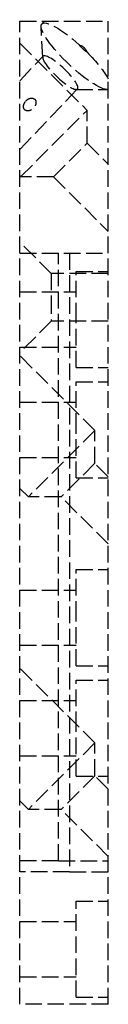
# Model space of a CAD drawing. Header units: millimetres. Extents: x -8 to 0, y -89 to 0.1.
import ezdxf

# ---------------------------------------------------------------- set-up
doc = ezdxf.new("R2010")
doc.units = ezdxf.units.MM
doc.header["$LTSCALE"] = 10
doc.linetypes.add('ALLCAD_Strich', pattern=[0.2, 0.15, -0.05])
doc.layers.add('BESCH_KONT_sich_schn_seit_2d', color=160, linetype='Continuous')

msp = doc.modelspace()

# ---------------------------------------------------------------- linework, layer by layer
at = {"layer": 'BESCH_KONT_sich_schn_seit_2d', "linetype": 'ALLCAD_Strich', "extrusion": (-1.094764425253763e-47, 1, -2.220446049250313e-16)}
for p, q in [((-8, 3.944304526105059e-31), (0, 0)), ((-8, -21), (-8, 3.944304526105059e-31)), ((-6.005062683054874, -0.2464740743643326), (-5.770604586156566, 3.552713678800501e-15)), ((2.299005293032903e-46, -21), (0, 0)), ((-5.928612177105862, -3.298575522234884), (-6.074969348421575, -0.4891107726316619)), ((-0.004999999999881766, -0.001782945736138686), (1.13686837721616e-13, -0.001782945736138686)), ((-0.004999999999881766, -0.001782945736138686), (-0.004999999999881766, -0.004496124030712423)), ((-0.004999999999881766, -0.001937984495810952), (1.13686837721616e-13, -0.001937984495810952)), ((-0.004999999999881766, -0.003333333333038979), (1.13686837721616e-13, -0.003333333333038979)), ((1.13686837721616e-13, -0.003488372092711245), (-0.004999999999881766, -0.003488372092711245)), ((-0.004999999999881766, -0.004108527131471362), (1.13686837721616e-13, -0.004108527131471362)), ((-0.004999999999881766, -0.004418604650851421), (1.13686837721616e-13, -0.004418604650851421)), ((-0.004999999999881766, -0.004496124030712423), (1.13686837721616e-13, -0.004496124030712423)), ((-0.004999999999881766, -0.007131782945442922), (-0.004999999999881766, -0.004496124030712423)), ((-0.004999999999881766, -0.00472868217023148), (1.13686837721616e-13, -0.00472868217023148)), ((-0.004999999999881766, -0.004883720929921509), (1.13686837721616e-13, -0.004883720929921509)), ((-0.004999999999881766, -0.005658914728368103), (1.13686837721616e-13, -0.005658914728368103)), ((-0.004999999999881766, -0.007054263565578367), (1.13686837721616e-13, -0.007054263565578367)), ((-0.004999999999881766, -0.007131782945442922), (1.13686837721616e-13, -0.007131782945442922)), ((-0.004999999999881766, -0.007131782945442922), (-0.004999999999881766, -0.009844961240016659)), ((-0.004999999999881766, -0.008294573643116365), (1.13686837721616e-13, -0.008294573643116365)), ((-0.004999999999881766, -0.009689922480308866), (1.13686837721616e-13, -0.009689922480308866)), ((-0.004999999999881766, -0.009844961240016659), (1.13686837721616e-13, -0.009844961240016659)), ((-8, -2.000000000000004), (-7.994796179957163, -1.99479617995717)), ((-7.994796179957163, -1.994796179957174), (-1.913677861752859, -8.075914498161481)), ((-8, -5.390553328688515), (-5.893247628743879, -3.175829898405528)), ((-8, -11.62944667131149), (-2.777693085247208, -6.139496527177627)), ((-2.898519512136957, -6.180946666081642), (-0.08525128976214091, -6.186821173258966)), ((-7.924085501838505, -14.08632213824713), (-1.913677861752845, -8.075914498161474)), ((-1.913677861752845, -11.04576297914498), (-1.913677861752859, -8.075914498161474)), ((-4.954237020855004, -14.08632213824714), (-1.913677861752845, -11.04576297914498)), ((-1.913677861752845, -11.04576297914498), (1.4210854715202e-14, -12.95944084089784)), ((-8, -14.01040764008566), (-7.924085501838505, -14.08632213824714)), ((-4.954237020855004, -14.08632213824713), (-7.924085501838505, -14.08632213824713)), ((-4.954237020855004, -14.08632213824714), (2.084492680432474e-46, -19.04055915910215)), ((-5.149999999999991, -22.84999999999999), (-7.999999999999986, -19.99999999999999)), ((-8, -21), (2.299005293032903e-46, -21)), ((-8, -89.00000000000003), (-8, -21.00000000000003)), ((-8, -21.00000000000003), (1.4210854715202e-14, -21.00000000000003)), ((-4.5, -76), (-4.5, -21)), ((-3.5, -21.00000000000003), (-3.5, -77.00000000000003)), ((1.4210854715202e-14, -89.00000000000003), (1.4210854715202e-14, -21.00000000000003)), ((-5.149999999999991, -22.84999999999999), (-5.149999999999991, -24.99999999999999)), ((1.4210854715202e-14, -22.84999999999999), (-5.149999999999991, -22.84999999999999)), ((-2.899999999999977, -27.00000000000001), (-2.899999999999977, -22.65000000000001)), ((-2.899999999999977, -22.65000000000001), (1.4210854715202e-14, -22.65000000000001)), ((-7.999999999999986, -24.50000000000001), (-2.899999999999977, -24.50000000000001)), ((-5.149999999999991, -24.99999999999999), (-5.149999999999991, -27.14999999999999)), ((-5.149999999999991, -27.14999999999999), (-7.999999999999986, -29.99999999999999)), ((1.4210854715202e-14, -27.14999999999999), (-5.149999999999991, -27.14999999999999)), ((-2.899999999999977, -31.35000000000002), (-2.899999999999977, -27.00000000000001)), ((-7.999999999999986, -29.50000000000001), (-2.899999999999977, -29.50000000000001)), ((-1.216621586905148, -37.05727077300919), (-7.999999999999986, -30.27389235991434)), ((-2.899999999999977, -31.35000000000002), (1.4210854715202e-14, -31.35000000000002)), ((-2.899999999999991, -37.00000000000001), (-2.899999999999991, -32.65000000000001)), ((-2.899999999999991, -32.65000000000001), (1.4210854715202e-14, -32.65000000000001)), ((-7.999999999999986, -34.50000000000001), (-2.899999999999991, -34.50000000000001)), ((-1.216621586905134, -37.05727077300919), (-7.227029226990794, -43.06767841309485)), ((-2.899999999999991, -41.35000000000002), (-2.899999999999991, -37.00000000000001)), ((-1.216621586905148, -40.02711925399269), (-1.216621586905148, -37.05727077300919)), ((-7.999999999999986, -39.50000000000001), (-2.899999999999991, -39.50000000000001)), ((-1.216621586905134, -40.02711925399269), (-4.257180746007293, -43.06767841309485)), ((1.4210854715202e-14, -41.24374084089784), (-1.216621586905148, -40.02711925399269)), ((-2.899999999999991, -41.35000000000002), (1.4210854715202e-14, -41.35000000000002)), ((-7.227029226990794, -43.06767841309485), (-8, -42.29470764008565)), ((-4.257180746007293, -43.06767841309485), (-7.227029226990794, -43.06767841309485)), ((5.180957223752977e-46, -47.32485915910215), (-4.257180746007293, -43.06767841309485)), ((-2.899999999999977, -54.00000000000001), (-2.899999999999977, -49.65000000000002)), ((-2.899999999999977, -49.65000000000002), (1.4210854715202e-14, -49.65000000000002)), ((-7.999999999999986, -51.50000000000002), (-2.899999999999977, -51.50000000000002)), ((-2.899999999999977, -58.35000000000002), (-2.899999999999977, -54.00000000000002)), ((-7.999999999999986, -56.50000000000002), (-2.899999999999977, -56.50000000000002)), ((-1.216621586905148, -65.3415707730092), (-7.999999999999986, -58.55819235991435)), ((-2.899999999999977, -58.35000000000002), (1.4210854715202e-14, -58.35000000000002)), ((-2.899999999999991, -64.00000000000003), (-2.899999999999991, -59.65000000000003)), ((-2.899999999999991, -59.65000000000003), (1.4210854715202e-14, -59.65000000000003)), ((-7.999999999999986, -61.50000000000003), (-2.899999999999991, -61.50000000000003)), ((-2.899999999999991, -68.35000000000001), (-2.899999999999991, -64.00000000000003)), ((-1.216621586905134, -65.3415707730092), (-7.227029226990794, -71.35197841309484)), ((-1.216621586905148, -68.3114192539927), (-1.216621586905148, -65.3415707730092)), ((-7.999999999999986, -66.50000000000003), (-2.899999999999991, -66.50000000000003)), ((-1.216621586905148, -68.3114192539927), (-4.257180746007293, -71.35197841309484)), ((-2.899999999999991, -68.35000000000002), (1.4210854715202e-14, -68.35000000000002)), ((7.611682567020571e-46, -69.52804084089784), (-1.216621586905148, -68.3114192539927)), ((-7.227029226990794, -71.35197841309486), (-7.999999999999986, -70.57900764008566)), ((-4.257180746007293, -71.35197841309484), (-7.227029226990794, -71.35197841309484)), ((1.4210854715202e-14, -75.60915915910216), (-4.257180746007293, -71.35197841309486)), ((-4.5, -76), (-8, -76)), ((-4.499999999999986, -76), (1.4210854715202e-14, -76)), ((-3.5, -77.00000000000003), (-8, -77.00000000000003)), ((-3.499999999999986, -77.00000000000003), (1.4210854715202e-14, -77.00000000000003)), ((-2.899999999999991, -88.35000000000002), (-2.899999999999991, -79.65000000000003)), ((-2.899999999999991, -79.65000000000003), (1.4210854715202e-14, -79.65000000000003)), ((-7.999999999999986, -81.50000000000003), (-2.899999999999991, -81.50000000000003)), ((-7.999999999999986, -86.50000000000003), (-2.899999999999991, -86.50000000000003)), ((1.4210854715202e-14, -89.00000000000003), (-8, -89.00000000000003)), ((-2.899999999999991, -88.35000000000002), (1.4210854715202e-14, -88.35000000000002))]:
    msp.add_line(p, q, dxfattribs=at)
at = {"layer": 'BESCH_KONT_sich_schn_seit_2d', "linetype": 'ALLCAD_Strich', "extrusion": (-2.220446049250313e-16, -2.220446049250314e-16, -1)}
msp.add_ellipse((-2.925735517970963, -3.175679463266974), major_axis=(3.079327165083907, -2.929205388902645), ratio=0.2265645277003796, start_param=0.167373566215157, end_param=4.598282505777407, dxfattribs=at)
at = {"layer": 'BESCH_KONT_sich_schn_seit_2d', "linetype": 'ALLCAD_Strich', "extrusion": (-2.220446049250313e-16, -2.220446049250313e-16, -1)}
for centre, major_axis, ratio, start_param, end_param in [((-15.11111111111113, -15.98555555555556), (12.928790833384, 13.59139136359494), 0.2265645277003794, -0.1141064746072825, 0.1141064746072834), ((-2.925735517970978, -3.175679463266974), (3.079327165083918, -2.929205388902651), 0.2265645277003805, -1.456689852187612, -0.5919182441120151)]:
    msp.add_ellipse(centre, major_axis=major_axis, ratio=ratio, start_param=start_param, end_param=end_param, dxfattribs=at)
at = {"layer": 'BESCH_KONT_sich_schn_seit_2d', "linetype": 'ALLCAD_Strich', "extrusion": (-2.220446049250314e-16, -2.220446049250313e-16, -1)}
msp.add_ellipse((-4.335470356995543, -4.657663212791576), major_axis=(1.557777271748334, -1.481833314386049), ratio=0.2265645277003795, start_param=-2.90777308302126, end_param=3.375412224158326, dxfattribs=at)
at = {"layer": 'BESCH_KONT_sich_schn_seit_2d', "linetype": 'ALLCAD_Strich'}
msp.add_rational_spline([(-1.915788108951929, -2.816066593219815), (-2.317103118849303, -2.535854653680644), (-2.617006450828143, -2.149033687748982)], [1.459340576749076, 1.474714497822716, 1.459340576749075], degree=2, dxfattribs=at)
msp.add_open_spline([(-7.43271139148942, -7.205140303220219), (-7.506862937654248, -7.283092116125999), (-7.572897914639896, -7.38095272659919), (-7.636387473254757, -7.539994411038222), (-7.651728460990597, -7.594957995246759), (-7.667537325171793, -7.705554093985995), (-7.668075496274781, -7.761175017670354), (-7.652811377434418, -7.852676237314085), (-7.641267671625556, -7.892223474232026), (-7.605968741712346, -7.965122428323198), (-7.582122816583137, -7.998429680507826), (-7.529216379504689, -8.051336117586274), (-7.496374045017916, -8.074942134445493), (-7.424388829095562, -8.109490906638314), (-7.385282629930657, -8.120508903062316), (-7.294677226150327, -8.134071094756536), (-7.24003697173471, -8.132029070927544), (-7.132044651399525, -8.112825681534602), (-7.078708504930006, -8.09558411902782), (-6.925203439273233, -8.026266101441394), (-6.831976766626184, -7.956175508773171), (-6.684552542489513, -7.801195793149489), (-6.620059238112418, -7.704876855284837), (-6.560578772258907, -7.549844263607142), (-6.546824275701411, -7.496467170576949), (-6.534283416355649, -7.389139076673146), (-6.535424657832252, -7.335197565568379), (-6.553127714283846, -7.246135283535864), (-6.565625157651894, -7.207541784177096), (-6.6022353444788, -7.135954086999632), (-6.626426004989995, -7.10299157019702), (-6.679332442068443, -7.050085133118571), (-6.711838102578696, -7.026142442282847), (-6.782517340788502, -6.990287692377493), (-6.820666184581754, -6.978312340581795), (-6.908806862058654, -6.962285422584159), (-6.961753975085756, -6.962634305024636), (-7.066464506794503, -6.978555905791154), (-7.118214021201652, -6.994210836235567), (-7.267723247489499, -7.059533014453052), (-7.359438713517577, -7.128112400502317), (-7.43271139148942, -7.205140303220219)], degree=3, knots=[0, 0, 0, 0, 0.03313777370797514, 0.03313777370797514, 0.04970666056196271, 0.04970666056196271, 0.06627554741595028, 0.06627554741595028, 0.07757251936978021, 0.07757251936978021, 0.08886949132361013, 0.08886949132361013, 0.1000188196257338, 0.1000188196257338, 0.1111681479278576, 0.1111681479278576, 0.1275406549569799, 0.1275406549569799, 0.1439131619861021, 0.1439131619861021, 0.1766581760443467, 0.1766581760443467, 0.209795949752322, 0.209795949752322, 0.2263648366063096, 0.2263648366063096, 0.2429337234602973, 0.2429337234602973, 0.2542306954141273, 0.2542306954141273, 0.2655276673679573, 0.2655276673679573, 0.2766769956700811, 0.2766769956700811, 0.2878263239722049, 0.2878263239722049, 0.3041988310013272, 0.3041988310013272, 0.3205713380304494, 0.3205713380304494, 0.3533163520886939, 0.3533163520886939, 0.3533163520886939, 0.3533163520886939], dxfattribs=at)

doc.saveas('drawing.dxf')
